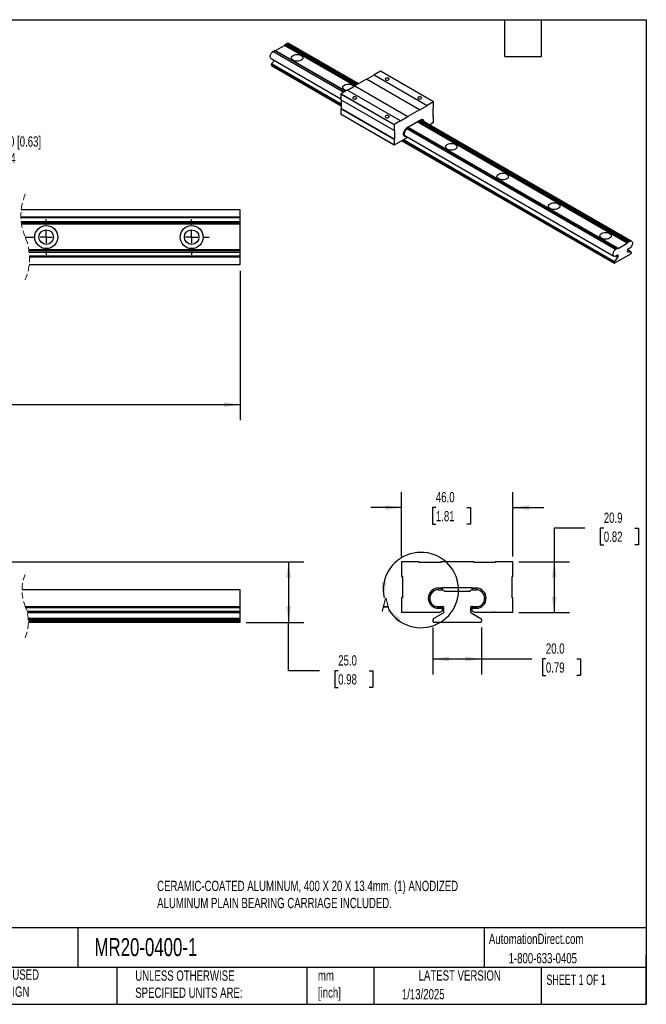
# Model space of a CAD drawing. Header units: millimetres. Extents: x 13 to 546, y 13 to 419.
# Tile 2 of 2: x 288 to 546, y 13 to 419. Entities that reach past the tile are written whole.
import ezdxf

# ---------------------------------------------------------------- set-up
doc = ezdxf.new("R2010")
doc.units = ezdxf.units.MM
doc.header["$LTSCALE"] = 2
for name, pattern in [('SLD-Center', [19.05, 15.24, -1.27, 1.27, -1.27]), ('SLD-Dashed', [1.905, 1.27, -0.635]), ('SLD-Solid', [0])]:
    doc.linetypes.add(name, pattern=pattern)
doc.layers.add('CENTER', color=40, linetype='SLD-Center')
doc.layers.add('DIMENSIONS', color=140, linetype='SLD-Solid', lineweight=25)
doc.layers.add('TEXT', color=140, linetype='SLD-Solid', lineweight=25)
doc.styles.add('SLDTEXTSTYLE0', font='TXT', dxfattribs={"width": 0.7})
doc.styles.add('SLDTEXTSTYLE1', font='TXT', dxfattribs={"width": 0.65})
doc.dimstyles.new('SLDDIMSTYLE1', dxfattribs={"dimtxt": 4.316016, "dimasz": 6.604, "dimexe": 0, "dimexo": 0.0625, "dimgap": 1.079004, "dimtad": 0, "dimtih": 1, "dimtoh": 1, "dimrnd": 1e-09, "dimzin": 4, "dimdsep": 46, "dimtxsty": 'SLDTEXTSTYLE0', "dimsah": 1, "dimcen": 0.09, "dimadec": 0, "dimazin": 1, "dimtfac": 1, "dimtofl": 0, "dimtmove": 0, "dimatfit": 3, "dimfxl": 0, "dimfrac": 2, "dimtolj": 1, "dimtzin": 12, "dimarcsym": 0})
doc.dimstyles.new('SLDDIMSTYLE2', dxfattribs={"dimtxt": 4.316016, "dimasz": 6.604, "dimexe": 0, "dimexo": 0.0625, "dimgap": 1.079004, "dimtad": 0, "dimtih": 1, "dimtoh": 1, "dimrnd": 1e-09, "dimzin": 4, "dimdsep": 46, "dimtxsty": 'SLDTEXTSTYLE0', "dimsah": 1, "dimcen": 0.09, "dimadec": 0, "dimazin": 1, "dimtfac": 1, "dimtmove": 0, "dimatfit": 0, "dimfxl": 0, "dimfrac": 2, "dimtolj": 1, "dimtzin": 12, "dimarcsym": 0})
doc.dimstyles.new('SLDDIMSTYLE3', dxfattribs={"dimtxt": 4.316016, "dimasz": 6.604, "dimexe": 0, "dimexo": 0.0625, "dimgap": 1.079004, "dimtad": 0, "dimtih": 1, "dimtoh": 1, "dimrnd": 1e-09, "dimzin": 12, "dimdsep": 46, "dimtxsty": 'SLDTEXTSTYLE0', "dimsah": 1, "dimcen": 0.09, "dimadec": 0, "dimazin": 3, "dimtfac": 1, "dimtofl": 0, "dimtmove": 0, "dimatfit": 3, "dimfxl": 0, "dimfrac": 2, "dimtolj": 1, "dimtzin": 12, "dimarcsym": 0})
doc.dimstyles.new('SLDDIMSTYLE4', dxfattribs={"dimtxt": 4.316016, "dimasz": 6.604, "dimexe": 0, "dimexo": 0.0625, "dimgap": 1.079004, "dimtad": 0, "dimtih": 1, "dimtoh": 1, "dimrnd": 1e-09, "dimzin": 12, "dimdsep": 46, "dimtxsty": 'SLDTEXTSTYLE0', "dimsah": 1, "dimcen": 0, "dimadec": 0, "dimazin": 3, "dimtfac": 1, "dimtofl": 0, "dimtmove": 0, "dimatfit": 3, "dimfxl": 0, "dimfrac": 2, "dimtolj": 1, "dimtzin": 12, "dimarcsym": 0})

# ---------------------------------------------------------------- blocks, each defined once
blk = doc.blocks.new('_D_2')
at = {"layer": 'DIMENSIONS'}
for p, q in [((227.73, 195.34), (404.83, 195.34)), ((398.48, 195.34), (398.48, 170.34)), ((381.02, 170.34), (404.83, 170.34)), ((398.48, 150.34), (398.48, 170.34)), ((411.18, 150.34), (398.48, 150.34)), ((418.96, 150.34), (417.51, 150.34)), ((417.51, 150.34), (417.51, 143.48)), ((431.78, 150.34), (433.23, 150.34)), ((433.23, 150.34), (433.23, 143.48)), ((417.51, 143.48), (418.96, 143.48)), ((433.23, 143.48), (431.78, 143.48))]:
    blk.add_line(p, q, dxfattribs=at)
for points in [[(398.48, 195.34), (397.46, 188.74), (399.5, 188.74)], [(398.48, 170.34), (399.5, 176.95), (397.46, 176.95)]]:
    blk.add_solid(points, dxfattribs=at)
at = {"layer": 'DIMENSIONS', "char_height": 4.233, "attachment_point": 1, "style": 'SLDTEXTSTYLE0'}
for s, insert in [('25.0', (418.96, 156.77)), ('0.98', (418.96, 148.94))]:
    blk.add_mtext(s, dxfattribs=dict(at, insert=insert))
blk = doc.blocks.new('_D_3')
at = {"layer": 'DIMENSIONS'}
for p, q in [((445.07, 197.53), (445.07, 224.07)), ((491.07, 197.53), (491.07, 224.07)), ((445.07, 217.72), (432.37, 217.72)), ((459.27, 217.72), (457.82, 217.72)), ((457.82, 217.72), (457.82, 210.86)), ((472.1, 217.72), (473.55, 217.72)), ((473.55, 217.72), (473.55, 210.86)), ((491.07, 217.72), (503.77, 217.72)), ((457.82, 210.86), (459.27, 210.86)), ((473.55, 210.86), (472.1, 210.86))]:
    blk.add_line(p, q, dxfattribs=at)
for points in [[(445.07, 217.72), (438.47, 218.74), (438.47, 216.71)], [(491.07, 217.72), (497.68, 216.71), (497.68, 218.74)]]:
    blk.add_solid(points, dxfattribs=at)
at = {"layer": 'DIMENSIONS', "char_height": 4.233, "attachment_point": 1, "style": 'SLDTEXTSTYLE0'}
for s, insert in [('46.0', (459.27, 224.15)), ('1.81', (459.27, 216.32))]:
    blk.add_mtext(s, dxfattribs=dict(at, insert=insert))
blk = doc.blocks.new('_D_4')
at = {"layer": 'DIMENSIONS'}
for p, q in [((520.78, 209.22), (508.08, 209.22)), ((508.08, 209.22), (508.08, 195.34)), ((528.56, 209.22), (527.11, 209.22)), ((527.11, 209.22), (527.11, 202.36)), ((541.39, 209.22), (542.84, 209.22)), ((542.84, 209.22), (542.84, 202.36)), ((527.11, 202.36), (528.56, 202.36)), ((542.84, 202.36), (541.39, 202.36)), ((493.55, 195.34), (514.43, 195.34)), ((508.08, 195.34), (508.08, 174.42)), ((493.47, 174.42), (514.43, 174.42))]:
    blk.add_line(p, q, dxfattribs=at)
for points in [[(508.08, 195.34), (507.07, 188.74), (509.1, 188.74)], [(508.08, 174.42), (509.1, 181.02), (507.07, 181.02)]]:
    blk.add_solid(points, dxfattribs=at)
at = {"layer": 'DIMENSIONS', "char_height": 4.233, "attachment_point": 1, "style": 'SLDTEXTSTYLE0'}
for s, insert in [('20.9', (528.56, 215.65)), ('0.82', (528.56, 207.82))]:
    blk.add_mtext(s, dxfattribs=dict(at, insert=insert))
blk = doc.blocks.new('_D_5')
at = {"layer": 'DIMENSIONS'}
for p, q in [((458.07, 168.25), (458.07, 148.88)), ((478.07, 168.25), (478.07, 148.88)), ((458.07, 155.23), (478.07, 155.23)), ((478.07, 155.23), (498.81, 155.23)), ((504.66, 155.23), (503.21, 155.23)), ((503.21, 155.23), (503.21, 148.37)), ((517.48, 155.23), (518.93, 155.23)), ((518.93, 155.23), (518.93, 148.37)), ((503.21, 148.37), (504.66, 148.37)), ((518.93, 148.37), (517.48, 148.37))]:
    blk.add_line(p, q, dxfattribs=at)
for points in [[(458.07, 155.23), (464.68, 154.21), (464.68, 156.25)], [(478.07, 155.23), (471.47, 156.25), (471.47, 154.21)]]:
    blk.add_solid(points, dxfattribs=at)
at = {"layer": 'DIMENSIONS', "char_height": 4.233, "attachment_point": 1, "style": 'SLDTEXTSTYLE0'}
for s, insert in [('20.0', (504.66, 161.65)), ('0.79', (504.66, 153.83))]:
    blk.add_mtext(s, dxfattribs=dict(at, insert=insert))
blk = doc.blocks.new('_D_9')
at = {"layer": 'DIMENSIONS'}
for p, q in [((69, 315.51), (69, 253.85)), ((378.48, 315.51), (378.48, 253.85)), ((69, 260.2), (187.77, 260.2)), ((193.62, 260.2), (192.17, 260.2)), ((192.17, 260.2), (192.17, 253.34)), ((210.03, 260.2), (211.48, 260.2)), ((211.48, 260.2), (211.48, 253.34)), ((257.89, 260.2), (215.88, 260.2)), ((259.3, 263.02), (257.89, 260.2)), ((262.12, 257.38), (259.3, 263.02)), ((263.53, 260.2), (262.12, 257.38)), ((378.48, 260.2), (263.53, 260.2)), ((192.17, 253.34), (193.62, 253.34)), ((211.48, 253.34), (210.03, 253.34))]:
    blk.add_line(p, q, dxfattribs=at)
for points in [[(69, 260.2), (75.61, 259.18), (75.61, 261.21)], [(378.48, 260.2), (371.88, 261.21), (371.88, 259.18)]]:
    blk.add_solid(points, dxfattribs=at)
at = {"layer": 'DIMENSIONS', "char_height": 4.233, "attachment_point": 1, "style": 'SLDTEXTSTYLE0'}
for s, insert in [('400.0', (193.62, 266.62)), ('15.75', (193.62, 258.8))]:
    blk.add_mtext(s, dxfattribs=dict(at, insert=insert))
blk = doc.blocks.new('SW_SYMBOL_HOLE_DEPTH')
at = {"layer": 'DIMENSIONS', "color": 0}
for p, q in [((0, 1750), (1600, 1750)), ((800, 1750), (800, 150)), ((200, 1110), (800, 150)), ((1400, 1110), (800, 150))]:
    blk.add_line(p, q, dxfattribs=at)
blk = doc.blocks.new('_D_11')
at = {"layer": 'DIMENSIONS'}
for p, q in [((214.34, 349.53), (233.72, 368.91)), ((233.72, 368.91), (244.84, 368.91))]:
    blk.add_line(p, q, dxfattribs=at)
blk.add_solid([(214.34, 349.53), (219.73, 353.48), (218.3, 354.92)], dxfattribs=at)
at = {"layer": 'DIMENSIONS', "xscale": 0.002688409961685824, "yscale": 0.002688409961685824, "zscale": 0.002688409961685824}
blk.add_blockref('SW_SYMBOL_HOLE_DEPTH', (271.44, 366.05), dxfattribs=at)
at = {"layer": 'DIMENSIONS', "attachment_point": 1, "style": 'SLDTEXTSTYLE0'}
for s, insert, char_height in [('%%c', (261.35, 377.8), 4.233), ('3.3 [0.13]', (267.87, 377.8), 4.233), ('M4X0.7', (248.01, 370.94), 4.233), ('16.0 [0.63]', (277.62, 370.94), 4.2333), ('THREAD X4', (263.62, 364.08), 4.233)]:
    blk.add_mtext(s, dxfattribs=dict(at, insert=insert, char_height=char_height))
blk = doc.blocks.new('SW_CENTERMARKSYMBOL_0')
at = {"layer": 'CENTER', "color": 0}
for p, q in [((-60, 5.08), (-60, 7.29)), ((0, 5.08), (0, 7.29)), ((149.48, 5.08), (149.48, 7.29)), ((209.48, 5.08), (209.48, 7.29)), ((-65.08, 0), (-67.29, 0)), ((-60, 0), (-62.54, 0)), ((-60, 0), (-60, 2.54)), ((-60, 0), (-60, -2.54)), ((-60, 0), (-57.46, 0)), ((0, 0), (-2.54, 0)), ((0, 0), (0, 2.54)), ((0, 0), (0, -2.54)), ((0, 0), (2.54, 0)), ((140.8, 0), (144.4, 0)), ((149.48, 0), (146.94, 0)), ((149.48, 0), (149.48, 2.54)), ((149.48, 0), (149.48, -2.54)), ((149.48, 0), (152.02, 0)), ((209.48, 0), (206.94, 0)), ((209.48, 0), (209.48, 2.54)), ((209.48, 0), (209.48, -2.54)), ((209.48, 0), (212.02, 0)), ((214.56, 0), (216.77, 0)), ((-60, -5.08), (-60, -7.29)), ((0, -5.08), (0, -7.29)), ((149.48, -5.08), (149.48, -7.29)), ((209.48, -5.08), (209.48, -7.29))]:
    blk.add_line(p, q, dxfattribs=at)

msp = doc.modelspace()

# ---------------------------------------------------------------- linework, layer by layer
for p, q in [((392.692, 406.364), (392.927, 406.427)), ((422.079, 389.597), (392.927, 406.427)), ((393.061, 406.349), (396.813, 408.515)), ((396.813, 408.515), (396.948, 408.748)), ((425.831, 391.763), (396.813, 408.515)), ((396.948, 408.748), (397.182, 408.956)), ((426.1, 391.919), (396.948, 408.748)), ((397.182, 408.956), (397.73, 409.251)), ((426.398, 392.09), (397.182, 408.956)), ((426.927, 392.396), (397.73, 409.251)), ((427.037, 392.459), (397.846, 409.311)), ((427.412, 392.676), (398.575, 409.323)), ((391.299, 403.102), (420.106, 386.472)), ((421.218, 389.1), (392.028, 405.952)), ((392.144, 406.026), (392.692, 406.364)), ((421.341, 389.171), (392.144, 406.026)), ((421.908, 389.498), (392.692, 406.364)), ((391.402, 400.621), (391.402, 400.625)), ((420.24, 383.977), (391.402, 400.625)), ((420.24, 383.973), (391.402, 400.621)), ((391.402, 400.413), (391.491, 400.465)), ((420.24, 383.765), (391.402, 400.413)), ((391.402, 400.31), (391.402, 400.413)), ((420.24, 383.661), (391.402, 400.31)), ((391.454, 400.193), (420.24, 383.576)), ((391.491, 400.857), (392.663, 402.315)), ((420.24, 384.261), (391.491, 400.857)), ((391.491, 400.465), (391.491, 400.569)), ((420.24, 383.869), (391.491, 400.465)), ((430.649, 394.544), (425.826, 391.76)), ((452.569, 381.89), (430.649, 394.544)), ((433.792, 396.267), (430.728, 394.499)), ((436.347, 397.834), (433.792, 396.359)), ((433.792, 396.359), (433.792, 396.267)), ((433.792, 396.359), (455.712, 383.705)), ((455.712, 383.613), (433.792, 396.267)), ((458.267, 385.18), (436.347, 397.834)), ((425.826, 391.669), (422.762, 389.9)), ((425.826, 391.76), (447.746, 379.106)), ((425.826, 391.76), (425.826, 391.669)), ((447.746, 379.014), (425.826, 391.669)), ((442.026, 375.66), (420.106, 388.314)), ((420.106, 388.314), (420.106, 386.002)), ((422.683, 389.946), (420.128, 388.471)), ((420.128, 388.471), (442.048, 375.817)), ((444.603, 377.292), (422.683, 389.946)), ((442.026, 373.348), (420.106, 386.002)), ((420.24, 382.45), (420.106, 382.372)), ((442.026, 369.718), (420.106, 382.372)), ((420.106, 382.372), (420.106, 380.06)), ((420.24, 385.924), (420.24, 382.45)), ((442.161, 369.796), (420.24, 382.45)), ((455.712, 383.613), (452.569, 381.798)), ((458.267, 385.18), (455.712, 383.705)), ((455.712, 383.705), (455.712, 383.613)), ((458.155, 382.659), (458.289, 382.736)), ((458.155, 379.029), (458.155, 382.659)), ((458.289, 382.736), (458.289, 385.049)), ((442.026, 367.406), (420.106, 380.06)), ((442.077, 367.29), (420.157, 379.944)), ((447.746, 379.014), (444.603, 377.2)), ((452.569, 381.89), (447.746, 379.106)), ((447.746, 379.106), (447.746, 379.014)), ((452.569, 381.798), (452.569, 381.89)), ((458.289, 379.107), (458.155, 379.185)), ((458.289, 379.107), (458.155, 379.029)), ((458.289, 376.794), (458.289, 379.107)), ((442.026, 375.66), (442.026, 373.348)), ((444.603, 377.292), (442.048, 375.817)), ((444.603, 377.2), (444.603, 377.292)), ((533.449, 324.311), (447.223, 374.088)), ((533.566, 324.386), (447.335, 374.165)), ((447.401, 374.205), (448.025, 374.566)), ((447.414, 374.488), (448.025, 374.84)), ((448.025, 374.84), (447.414, 374.488)), ((534.113, 324.723), (447.9, 374.493)), ((448.025, 374.944), (452.29, 377.407)), ((448.025, 374.84), (448.025, 374.944)), ((448.025, 374.566), (448.025, 374.84)), ((534.348, 324.786), (448.025, 374.619)), ((538.234, 326.874), (451.495, 376.947)), ((538.369, 327.107), (451.765, 377.103)), ((452.29, 377.028), (451.963, 377.217)), ((452.201, 377.355), (452.29, 377.303)), ((452.29, 377.303), (452.201, 377.355)), ((452.29, 377.303), (452.91, 377.661)), ((452.91, 377.661), (452.29, 377.303)), ((452.29, 377.407), (452.29, 377.303)), ((452.29, 377.028), (452.914, 377.388)), ((452.29, 377.303), (452.29, 377.028)), ((538.603, 327.315), (452.39, 377.085)), ((539.151, 327.61), (452.919, 377.391)), ((539.268, 327.67), (453.035, 377.451)), ((539.997, 327.682), (453.625, 377.544)), ((458.238, 376.619), (456.732, 375.75)), ((442.026, 373.348), (442.161, 373.425)), ((447.593, 370.474), (442.077, 367.29)), ((442.161, 373.425), (442.161, 369.796)), ((446.146, 372.024), (446.146, 372.031)), ((446.408, 371.289), (532.72, 321.461)), ((447.593, 370.474), (447.664, 370.563)), ((442.161, 369.796), (442.026, 369.718)), ((442.026, 369.718), (442.026, 367.406)), ((445.264, 369.13), (532.876, 318.553)), ((532.823, 318.669), (445.338, 369.173)), ((532.823, 318.773), (445.428, 369.224)), ((532.913, 318.824), (445.518, 369.276)), ((532.823, 318.98), (445.608, 369.328)), ((532.823, 318.985), (445.612, 369.331)), ((532.913, 319.216), (445.857, 369.472)), ((378.479, 337.591), (288.044, 337.591)), ((378.479, 340.678), (288.17, 340.678)), ((378.479, 337.591), (378.479, 340.678)), ((378.479, 337.262), (378.479, 337.591)), ((378.479, 337.262), (288.055, 337.262)), ((378.479, 335.713), (288.17, 335.713)), ((378.479, 335.049), (288.252, 335.049)), ((378.479, 334.668), (288.308, 334.668)), ((378.479, 335.713), (378.479, 337.262)), ((378.479, 335.049), (378.479, 335.713)), ((378.479, 334.668), (378.479, 335.049)), ((378.479, 324.057), (378.479, 334.668)), ((534.483, 324.708), (538.234, 326.874)), ((538.234, 326.874), (538.369, 327.107)), ((538.369, 327.107), (538.603, 327.315)), ((538.603, 327.315), (539.151, 327.61)), ((378.479, 324.057), (291.297, 324.057)), ((378.479, 323.676), (291.352, 323.676)), ((378.479, 323.013), (291.434, 323.013)), ((378.479, 321.463), (291.55, 321.463)), ((378.479, 321.134), (291.561, 321.134)), ((378.479, 323.676), (378.479, 324.057)), ((378.479, 323.013), (378.479, 323.676)), ((378.479, 321.463), (378.479, 323.013)), ((378.479, 321.134), (378.479, 321.463)), ((378.479, 318.047), (378.479, 321.134)), ((539.802, 322.516), (532.915, 318.541)), ((534.338, 320.989), (533.476, 321.487)), ((533.566, 324.386), (534.113, 324.723)), ((534.042, 321.79), (533.566, 321.534)), ((534.428, 321.22), (533.731, 321.623)), ((534.202, 321.932), (534.042, 321.79)), ((534.113, 324.723), (534.348, 324.786)), ((534.428, 321.862), (534.248, 321.966)), ((534.348, 324.786), (534.483, 324.708)), ((534.428, 321.22), (534.428, 321.862)), ((538.289, 324.091), (538.289, 323.45)), ((539.841, 323.183), (538.289, 324.079)), ((539.804, 323.194), (538.289, 324.069)), ((538.379, 323.322), (538.313, 323.36)), ((538.379, 323.322), (539.804, 323.194)), ((538.675, 324.465), (538.515, 324.422)), ((539.151, 324.758), (538.675, 324.465)), ((539.894, 323.067), (539.894, 322.751)), ((291.434, 318.047), (378.479, 318.047)), ((532.913, 319.032), (532.823, 318.98)), ((532.823, 318.98), (532.823, 318.985)), ((532.823, 318.773), (532.913, 318.824)), ((532.823, 318.669), (532.823, 318.773)), ((532.913, 319.216), (534.338, 320.989)), ((532.913, 318.824), (532.913, 319.032)), ((452.362, 195.342), (445.135, 195.342)), ((452.362, 195.117), (452.362, 195.342)), ((461.252, 195.117), (452.362, 195.117)), ((461.252, 195.342), (461.252, 195.117)), ((474.892, 195.342), (461.252, 195.342)), ((474.892, 195.117), (474.892, 195.342)), ((483.782, 195.117), (474.892, 195.117)), ((483.782, 195.342), (483.782, 195.117)), ((491.009, 195.342), (483.782, 195.342)), ((445.072, 194.99), (445.072, 189.326)), ((491.072, 189.326), (491.072, 194.99)), ((445.072, 189.326), (445.453, 189.326)), ((445.453, 189.326), (445.453, 180.436)), ((490.691, 189.326), (491.072, 189.326)), ((490.691, 180.436), (490.691, 189.326)), ((378.479, 183.72), (288.495, 183.72)), ((378.479, 183.791), (288.496, 183.791)), ((378.479, 183.738), (288.496, 183.738)), ((378.479, 183.738), (378.479, 183.791)), ((378.479, 183.72), (378.479, 183.738)), ((378.479, 176.771), (378.479, 183.72)), ((460.173, 183.738), (461.722, 183.791)), ((460.275, 183.827), (462.04, 183.827)), ((460.312, 184.5), (462.04, 184.5)), ((462.04, 184.5), (460.312, 184.5)), ((461.722, 183.791), (462.386, 183.613)), ((462.04, 184.754), (474.105, 184.754)), ((462.04, 184.5), (462.04, 184.754)), ((462.04, 183.827), (462.04, 184.5)), ((462.386, 183.613), (462.767, 183.232)), ((462.767, 183.232), (473.378, 183.232)), ((473.378, 183.232), (473.759, 183.613)), ((473.759, 183.613), (474.422, 183.791)), ((474.105, 184.754), (474.105, 184.5)), ((474.105, 184.5), (474.105, 183.827)), ((474.105, 184.5), (475.857, 184.5)), ((475.857, 184.5), (474.105, 184.5)), ((474.105, 183.827), (475.869, 183.827)), ((474.422, 183.791), (475.972, 183.738)), ((445.072, 180.436), (445.072, 174.772)), ((445.453, 180.436), (445.072, 180.436)), ((456.725, 180.258), (456.725, 180.277)), ((479.42, 180.258), (479.397, 179.862)), ((479.42, 180.277), (479.42, 180.258)), ((491.072, 180.436), (490.691, 180.436)), ((491.072, 174.772), (491.072, 180.436)), ((378.479, 176.771), (289.922, 176.771)), ((378.479, 176.753), (289.929, 176.753)), ((378.479, 176.707), (289.947, 176.707)), ((378.479, 176.338), (290.087, 176.338)), ((378.479, 174.767), (290.573, 174.767)), ((378.479, 176.753), (378.479, 176.771)), ((378.479, 176.707), (378.479, 176.753)), ((378.479, 176.338), (378.479, 176.707)), ((378.479, 174.767), (378.479, 176.338)), ((378.479, 174.327), (378.479, 174.767)), ((460.275, 176.707), (459.64, 176.765)), ((461.519, 176.707), (460.173, 176.753)), ((461.513, 176.707), (460.275, 176.707)), ((462.04, 176.169), (460.312, 176.169)), ((460.312, 176.169), (462.04, 176.169)), ((460.818, 174.416), (462.04, 175.122)), ((461.972, 176.828), (461.519, 176.707)), ((462.04, 176.707), (461.52, 176.707)), ((462.04, 176.169), (462.04, 176.707)), ((462.04, 175.122), (462.04, 176.169)), ((462.611, 174.767), (462.611, 176.338)), ((473.533, 176.338), (473.533, 174.767)), ((474.105, 176.707), (474.105, 176.169)), ((474.625, 176.707), (474.105, 176.707)), ((475.857, 176.169), (474.105, 176.169)), ((474.105, 176.169), (474.105, 175.122)), ((474.105, 176.169), (475.857, 176.169)), ((474.105, 175.122), (475.327, 174.416)), ((474.625, 176.707), (474.173, 176.828)), ((475.972, 176.753), (474.625, 176.707)), ((475.869, 176.707), (474.631, 176.707)), ((378.479, 174.327), (290.68, 174.327)), ((378.479, 172), (291.046, 172)), ((378.479, 171.56), (291.079, 171.56)), ((378.479, 171.548), (291.079, 171.548)), ((378.479, 171.04), (291.102, 171.04)), ((378.479, 170.786), (291.108, 170.786)), ((378.479, 172), (378.479, 174.327)), ((378.479, 171.56), (378.479, 172)), ((378.479, 171.548), (378.479, 171.56)), ((378.479, 171.04), (378.479, 171.548)), ((378.479, 170.786), (378.479, 171.04)), ((378.479, 170.342), (378.479, 170.786)), ((460.818, 174.416), (445.217, 174.416)), ((458.072, 171.548), (458.072, 171.56)), ((458.326, 171.548), (458.072, 171.548)), ((458.072, 170.786), (458.072, 171.04)), ((458.072, 171.04), (458.326, 171.04)), ((458.326, 172), (462.357, 174.327)), ((458.326, 171.04), (458.326, 171.548)), ((473.787, 174.327), (477.818, 172)), ((483.325, 174.416), (475.327, 174.416)), ((478.072, 171.56), (478.072, 170.786)), ((490.927, 174.416), (483.579, 174.416)), ((378.479, 170.342), (291.109, 170.342)), ((477.811, 170.342), (458.333, 170.342))]:
    msp.add_line(p, q)
at = {"flags": 128}
for points in [[(391.299, 403.102), (391.079, 403.32), (390.952, 403.683), (390.952, 404.142), (391.079, 404.65), (391.318, 405.155), (391.646, 405.604), (392.028, 405.952)], [(400.329, 404.319), (400.821, 404.537), (401.393, 404.674), (402.008, 404.721), (402.623, 404.674), (403.196, 404.537), (403.688, 404.319), (404.065, 404.036), (404.302, 403.705), (404.383, 403.35), (404.302, 402.995), (404.065, 402.664), (403.688, 402.381), (403.196, 402.163), (402.623, 402.026), (402.008, 401.979), (401.393, 402.026), (400.821, 402.163), (400.329, 402.381), (399.951, 402.664), (399.714, 402.995), (399.633, 403.35), (399.714, 403.705), (399.951, 404.036), (400.329, 404.319)], [(438.61, 394.246), (438.877, 394.143), (439.193, 394.107), (439.509, 394.143), (439.777, 394.246), (439.955, 394.401), (440.018, 394.583), (439.955, 394.766), (439.777, 394.92), (439.509, 395.023), (439.193, 395.06), (438.877, 395.023), (438.61, 394.92), (438.431, 394.766), (438.368, 394.583), (438.431, 394.401), (438.61, 394.246)], [(422.444, 389.808), (422.034, 389.917), (421.542, 390.134), (421.165, 390.418), (420.927, 390.749), (420.846, 391.104), (420.927, 391.459), (421.165, 391.789), (421.542, 392.073)], [(421.542, 392.073), (422.034, 392.291), (422.607, 392.428), (423.221, 392.475), (423.836, 392.428), (424.409, 392.291), (424.901, 392.073), (425.278, 391.789), (425.504, 391.483)], [(425.175, 386.491), (425.443, 386.388), (425.759, 386.351), (426.074, 386.388), (426.342, 386.491), (426.521, 386.645), (426.584, 386.828), (426.521, 387.01), (426.342, 387.164), (426.074, 387.268), (425.759, 387.304), (425.443, 387.268), (425.175, 387.164), (424.997, 387.01), (424.934, 386.828), (424.997, 386.645), (425.175, 386.491)], [(452.044, 386.491), (452.312, 386.388), (452.628, 386.351), (452.943, 386.388), (453.211, 386.491), (453.39, 386.645), (453.453, 386.828), (453.39, 387.01), (453.211, 387.164), (452.943, 387.268), (452.628, 387.304), (452.312, 387.268), (452.044, 387.164), (451.865, 387.01), (451.803, 386.828), (451.865, 386.645), (452.044, 386.491)], [(438.61, 378.735), (438.877, 378.632), (439.193, 378.596), (439.509, 378.632), (439.777, 378.735), (439.955, 378.89), (440.018, 379.072), (439.955, 379.254), (439.777, 379.409), (439.509, 379.512), (439.193, 379.548), (438.877, 379.512), (438.61, 379.409), (438.431, 379.254), (438.368, 379.072), (438.431, 378.89), (438.61, 378.735)], [(447.037, 370.925), (446.999, 370.916), (446.618, 370.897), (446.301, 371.031), (446.074, 371.307), (445.956, 371.704), (445.956, 372.188), (446.074, 372.72), (446.301, 373.258), (446.618, 373.758), (446.999, 374.179), (447.414, 374.488)], [(447.414, 374.488), (446.999, 374.179), (446.618, 373.758), (446.301, 373.258), (446.074, 372.72), (445.956, 372.188), (445.956, 371.704), (446.074, 371.307), (446.301, 371.031), (446.618, 370.897), (446.999, 370.916), (447.037, 370.925)], [(454.355, 377.122), (454.25, 377.44), (454.023, 377.716), (453.706, 377.85), (453.325, 377.831), (452.91, 377.661)], [(463.968, 367.581), (464.46, 367.799), (465.033, 367.936), (465.648, 367.983), (466.262, 367.936), (466.835, 367.799), (467.327, 367.581), (467.705, 367.297), (467.942, 366.966), (468.023, 366.612), (467.942, 366.257), (467.705, 365.926), (467.327, 365.642), (466.835, 365.424), (466.262, 365.287), (465.648, 365.241), (465.033, 365.287), (464.46, 365.424), (463.968, 365.642), (463.591, 365.926), (463.354, 366.257), (463.273, 366.612), (463.354, 366.966), (463.591, 367.297), (463.968, 367.581)], [(485.182, 355.335), (485.673, 355.553), (486.246, 355.69), (486.861, 355.737), (487.476, 355.69), (488.048, 355.553), (488.54, 355.335), (488.918, 355.051), (489.155, 354.72), (489.236, 354.366), (489.155, 354.011), (488.918, 353.68), (488.54, 353.396), (488.048, 353.178), (487.476, 353.041), (486.861, 352.994), (486.246, 353.041), (485.673, 353.178), (485.182, 353.396), (484.804, 353.68), (484.567, 354.011), (484.486, 354.366), (484.567, 354.72), (484.804, 355.051), (485.182, 355.335)], [(506.395, 343.089), (506.887, 343.307), (507.459, 343.444), (508.074, 343.49), (508.689, 343.444), (509.262, 343.307), (509.754, 343.089), (510.131, 342.805), (510.368, 342.474), (510.449, 342.119), (510.368, 341.765), (510.131, 341.434), (509.754, 341.15), (509.262, 340.932), (508.689, 340.795), (508.074, 340.748), (507.459, 340.795), (506.887, 340.932), (506.395, 341.15), (506.017, 341.434), (505.78, 341.765), (505.699, 342.119), (505.78, 342.474), (506.017, 342.805), (506.395, 343.089)], [(527.608, 330.843), (528.1, 331.061), (528.673, 331.198), (529.287, 331.244), (529.902, 331.198), (530.475, 331.061), (530.967, 330.843), (531.344, 330.559), (531.581, 330.228), (531.662, 329.873), (531.581, 329.518), (531.344, 329.188), (530.967, 328.904), (530.475, 328.686), (529.902, 328.549), (529.287, 328.502), (528.673, 328.549), (528.1, 328.686), (527.608, 328.904), (527.231, 329.188), (526.993, 329.518), (526.912, 329.873), (526.993, 330.228), (527.231, 330.559), (527.608, 330.843)], [(539.268, 327.67), (539.65, 327.764), (539.978, 327.693), (540.217, 327.464), (540.343, 327.102), (540.343, 326.643), (540.217, 326.134), (539.978, 325.629), (539.65, 325.18), (539.268, 324.833)], [(533.449, 321.474), (533.067, 321.38), (532.739, 321.451), (532.5, 321.679), (532.374, 322.042), (532.374, 322.501), (532.5, 323.01), (532.739, 323.514), (533.067, 323.964), (533.449, 324.311)], [(534.428, 321.862), (534.423, 321.906), (534.409, 321.943), (534.387, 321.97), (534.357, 321.986), (534.322, 321.99), (534.283, 321.982), (534.242, 321.962), (534.202, 321.932)], [(456.799, 179.535), (456.793, 179.565), (456.725, 180.258)], [(476.747, 176.818), (476.562, 176.776), (475.869, 176.707)]]:
    msp.add_lwpolyline(points, dxfattribs=at)
for centre, radius in [((298.479, 329.363), 4.75), ((358.479, 329.363), 4.75), ((298.479, 329.363), 3), ((358.479, 329.363), 3)]:
    msp.add_circle(centre, radius)
for centre, radius, start, end in [((398.48, 407.936), 1.513, 114.73527, 119.69392), ((398.222, 408.654), 0.757, 62.175, 119.78618), ((393.046, 404.49), 1.782, 120.40895, 124.8558), ((391.529, 400.297), 0.128, 174.45106, 234.23676), ((391.791, 400.608), 0.39, 140.22793, 177.36071), ((420.711, 388.308), 0.605, 164.41834, 179.41511), ((457.93, 385.055), 0.36, 359.01551, 20.26716), ((420.234, 380.048), 0.129, 174.52281, 233.39333), ((442.631, 375.654), 0.605, 164.41834, 179.41511), ((448.871, 371.907), 2.728, 122.60548, 177.39452), ((453.482, 376.988), 0.883, 8.72874, 130.42129), ((453.413, 376.764), 0.799, 47.90511, 128.62834), ((457.924, 376.807), 0.365, 329.19256, 358.07431), ((446.972, 371.919), 0.833, 172.78264, 246.04657), ((442.154, 367.393), 0.129, 174.52281, 233.39333), ((539.901, 326.296), 1.513, 114.73527, 119.69392), ((534.467, 322.849), 1.782, 120.40895, 124.8558), ((532.816, 322.848), 1.513, 294.73527, 299.69392), ((534.038, 321.238), 0.39, 320.22793, 357.36071), ((538.399, 323.432), 0.112, 170.74812, 259.45322), ((538.657, 324.082), 0.368, 112.66417, 178.64196), ((538.249, 326.295), 1.782, 300.40895, 304.8558), ((539.504, 322.769), 0.391, 319.70378, 357.32917), ((539.784, 323.085), 0.112, 350.74812, 79.45322), ((532.932, 318.651), 0.111, 170.56208, 261.05044), ((533.212, 318.967), 0.39, 140.22793, 177.36071), ((446.088, 194.99), 1.016, 159.74188, 180), ((490.056, 194.99), 1.016, 0, 20.25812), ((460.312, 180.335), 4.166, 90, 270), ((460.312, 180.335), 4.166, 90, 270), ((460.275, 180.277), 3.55, 90, 180), ((460.255, 180.246), 3.499, 96.76038, 263.23962), ((460.198, 180.246), 3.493, 90.41822, 95.83083), ((475.857, 180.335), 4.166, 270, 90), ((475.857, 180.335), 4.166, 270, 90), ((475.869, 180.277), 3.55, 0, 90), ((475.946, 180.246), 3.493, 84.16917, 89.58178), ((475.889, 180.246), 3.499, 276.76038, 83.23962), ((445.58, 174.772), 0.508, 180, 224.427), ((460.198, 180.246), 3.493, 264.16917, 269.58178), ((462.103, 176.338), 0.508, 0, 105), ((462.103, 174.767), 0.508, 300, 0), ((474.041, 176.338), 0.508, 75, 180), ((474.041, 174.767), 0.508, 180, 240), ((475.946, 180.246), 3.493, 270.41822, 275.83083), ((490.564, 174.772), 0.508, 315.573, 0), ((458.58, 171.56), 0.508, 120, 180), ((458.58, 170.786), 0.508, 180, 240.92075), ((477.564, 170.786), 0.508, 299.07925, 0), ((477.564, 171.56), 0.508, 0, 60), ((483.452, 174.416), 0.127, 0, 180)]:
    msp.add_arc(centre, radius, start, end)
at = {"color": 7, "linetype": 'SLD-Dashed', "lineweight": 18}
for centre, radius, start, end in [((311.001, 338.195), 22.965, 157.38014, 202.61986), ((268.604, 320.53), 22.965, 337.38014, 22.61986), ((305.492, 183.604), 16.997, 157.38014, 202.61986), ((274.113, 170.529), 16.997, 337.38014, 22.61986)]:
    msp.add_arc(centre, radius, start, end, dxfattribs=at)
at = {"layer": 'TEXT'}
for p, q in [((12.7, 419.1), (546.1, 419.1)), ((487.68, 403.86), (487.68, 419.1)), ((502.92, 403.86), (502.92, 419.1)), ((546.1, 419.1), (546.1, 12.7)), ((487.68, 403.86), (502.92, 403.86)), ((546.1, 44.252), (12.7, 44.252)), ((311.518, 44.252), (311.518, 27.94)), ((479.151, 44.252), (479.151, 27.94)), ((546.1, 12.7), (546.1, 33.02)), ((546.1, 27.94), (12.7, 27.94)), ((327.56, 27.94), (327.56, 12.7)), ((406.049, 27.94), (406.049, 12.7)), ((433.624, 27.94), (433.624, 12.7)), ((502.697, 27.94), (502.697, 12.7)), ((12.7, 12.7), (546.1, 12.7))]:
    msp.add_line(p, q, dxfattribs=at)
msp.add_arc((453.083, 183.686), 15.553, 210.38574, 191.95215, dxfattribs=at)
for points in [[(437.867, 180.465), (438.887, 187.069), (436.855, 187.07)], [(439.666, 175.819), (443.366, 170.256), (444.867, 171.625)]]:
    msp.add_solid(points, dxfattribs=at)

# ---------------------------------------------------------------- block references
at = {"layer": 'CENTER'}
msp.add_blockref('SW_CENTERMARKSYMBOL_0', (149.003, 329.363), dxfattribs=at)

# ---------------------------------------------------------------- texts
at = {"layer": 'TEXT'}
for s, insert, char_height, attachment_point, style in [('A', (436.818, 180.465), 5.644, 1, 'SLDTEXTSTYLE0'), ('CERAMIC-COATED ALUMINUM, 400 X 20 X 13.4mm. (1) ANODIZED ^JALUMINUM PLAIN BEARING CARRIAGE INCLUDED.', (344.236, 63.684), 4.23333, 1, 'SLDTEXTSTYLE0'), ('AutomationDirect.com', (481.154, 41.805), 4.23333, 1, 'SLDTEXTSTYLE0'), ('MR20-0400-1', (318.415, 40.022), 7.40833, 1, 'SLDTEXTSTYLE0'), ('1-800-633-0405', (489.288, 33.849), 4.23333, 1, 'SLDTEXTSTYLE0'), ('METRIC UNITS USED ^JFOR PART DESIGN', (255.209, 27.091), 4.23333, 1, 'SLDTEXTSTYLE0'), ('UNLESS OTHERWISE ^JSPECIFIED UNITS ARE:', (335.216, 26.662), 4.23333, 1, 'SLDTEXTSTYLE0'), ('mm^J[inch]', (410.598, 26.721), 4.2333, 1, 'SLDTEXTSTYLE0'), ('LATEST VERSION', (469.104, 26.728), 4.23333, 2, 'SLDTEXTSTYLE0'), ('SHEET 1 OF 1', (504.883, 24.967), 4.23333, 1, 'SLDTEXTSTYLE1'), ('1/13/2025', (445.226, 19.006), 4.2333, 1, 'SLDTEXTSTYLE0')]:
    msp.add_mtext(s, dxfattribs=dict(at, insert=insert, char_height=char_height, attachment_point=attachment_point, style=style))

# ---------------------------------------------------------------- dimensions: what is measured, and where the dimension line sits
at = {"layer": 'DIMENSIONS'}
dim = msp.add_diameter_dim_2p(p1=(212.011, 347.195), p2=(214.344, 349.528), text='%%c3.3 [0.13]\\PM4X0.7 {\\fGDT;x}16.0 [0.63]\\P THREAD X4', dimstyle='SLDDIMSTYLE4', override={"dimpost": '<>'}, dxfattribs=at)
dim.commit()
dim.dimension.update_dxf_attribs({"geometry": '_D_11', "text_midpoint": (279.196, 368.909), "dimtype": 163})
dim = msp.add_linear_dim(base=(378.479, 260.198), p1=(69.003, 318.047), p2=(378.479, 318.047), text='400.0', dimstyle='SLDDIMSTYLE1', dxfattribs=at)
dim.commit()
dim.dimension.update_dxf_attribs({"geometry": '_D_9', "text_midpoint": (201.823, 260.198), "dimtype": 160})
for base, p1, p2, dimstyle, picture, middle in [((491.072, 217.724), (445.072, 194.99), (491.072, 194.99), 'SLDDIMSTYLE2', '_D_3', (465.684, 217.724)), ((478.072, 155.229), (458.072, 170.786), (478.072, 170.786), 'SLDDIMSTYLE1', '_D_5', (511.072, 155.229))]:
    dim = msp.add_linear_dim(base=base, p1=p1, p2=p2, dimstyle=dimstyle, dxfattribs=at)
    dim.commit()
    dim.dimension.update_dxf_attribs({"geometry": picture, "text_midpoint": middle, "dimtype": 160})
for base, p1, p2, dimstyle, picture, middle in [((508.083, 174.416), (491.009, 195.342), (490.927, 174.416), 'SLDDIMSTYLE3', '_D_4', (508.083, 209.223)), ((398.479, 170.342), (225.19, 195.342), (378.479, 170.342), 'SLDDIMSTYLE1', '_D_2', (398.479, 150.342))]:
    dim = msp.add_linear_dim(base=base, p1=p1, p2=p2, angle=90, dimstyle=dimstyle, dxfattribs=at)
    dim.commit()
    dim.dimension.update_dxf_attribs({"geometry": picture, "text_midpoint": middle, "dimtype": 160})

doc.saveas('drawing.dxf')
